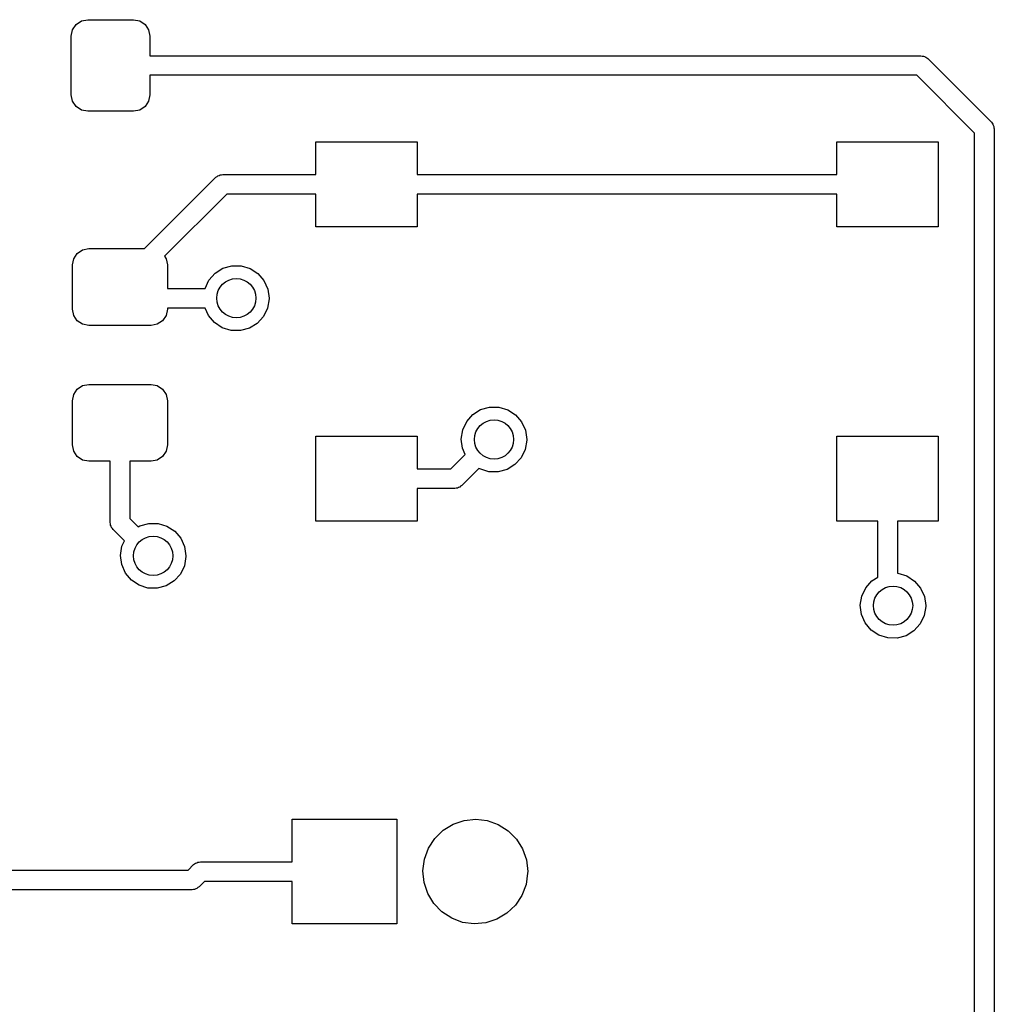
# Model space of a CAD drawing. Extents: x 2.72 to 6.24, y -5.23 to -2.47.
# Tile 8 of 10: x 5.65 to 6.24, y -4.25 to -3.66. Entities that reach past the tile are written whole.
import ezdxf

# ---------------------------------------------------------------- set-up
doc = ezdxf.new("R2010")
doc.units = 0
doc.header["$MEASUREMENT"] = 0
doc.layers.add('BLACK', color=7, linetype='CONTINUOUS')

msp = doc.modelspace()

# ---------------------------------------------------------------- linework, layer by layer
at = {"layer": 'BLACK', "linetype": 'CONTINUOUS'}
for p, q in [((5.6815, -3.66852), (5.68363, -3.66532)), ((5.68363, -3.66532), (5.68682, -3.66319)), ((5.68682, -3.66319), (5.69059, -3.66244)), ((5.69059, -3.66244), (5.71815, -3.66244)), ((5.71815, -3.66244), (5.72192, -3.66319)), ((5.72192, -3.66319), (5.72511, -3.66532)), ((5.72511, -3.66532), (5.72724, -3.66852)), ((5.68075, -3.67228), (5.6815, -3.66852)), ((5.68075, -3.70772), (5.68075, -3.67228)), ((5.72724, -3.66852), (5.72799, -3.67228)), ((5.72799, -3.67228), (5.72799, -3.68409)), ((5.72799, -3.68409), (6.19181, -3.68409)), ((6.19181, -3.68409), (6.19256, -3.6843)), ((6.19256, -3.6843), (6.19334, -3.6843)), ((6.19334, -3.6843), (6.19401, -3.68468)), ((6.19401, -3.68468), (6.19476, -3.68489)), ((6.19476, -3.68489), (6.19531, -3.68544)), ((6.19531, -3.68544), (6.19599, -3.68582)), ((6.19599, -3.68582), (6.23418, -3.72401)), ((6.18936, -3.69591), (5.72799, -3.69591)), ((5.72799, -3.69591), (5.72799, -3.70772)), ((6.22409, -3.73064), (6.18936, -3.69591)), ((5.6815, -3.71148), (5.68075, -3.70772)), ((5.72799, -3.70772), (5.72724, -3.71148)), ((5.68363, -3.71468), (5.6815, -3.71148)), ((5.72724, -3.71148), (5.72511, -3.71468)), ((5.68682, -3.71681), (5.68363, -3.71468)), ((5.69059, -3.71756), (5.68682, -3.71681)), ((5.71815, -3.71756), (5.69059, -3.71756)), ((5.72192, -3.71681), (5.71815, -3.71756)), ((5.72511, -3.71468), (5.72192, -3.71681)), ((6.23418, -3.72401), (6.23456, -3.72469)), ((6.23456, -3.72469), (6.23511, -3.72524)), ((6.23511, -3.72524), (6.23532, -3.72599)), ((6.23532, -3.72599), (6.2357, -3.72666)), ((6.22409, -4.30755), (6.22409, -3.73064)), ((6.2357, -3.72666), (6.2357, -3.72744)), ((6.2357, -3.72744), (6.23591, -3.72819)), ((6.23591, -3.72819), (6.23591, -4.31)), ((5.8278, -3.75551), (5.8278, -3.73583)), ((5.8278, -3.73583), (5.88882, -3.73583)), ((5.88882, -3.73583), (5.88882, -3.75551)), ((6.14118, -3.75551), (6.14118, -3.73583)), ((6.14118, -3.73583), (6.2022, -3.73583)), ((6.2022, -3.73583), (6.2022, -3.78701)), ((5.76969, -3.7561), (5.77036, -3.75571)), ((5.77036, -3.75571), (5.77114, -3.75571)), ((5.77114, -3.75571), (5.77189, -3.75551)), ((5.77189, -3.75551), (5.8278, -3.75551)), ((5.88882, -3.75551), (6.14118, -3.75551)), ((5.72478, -3.80018), (5.76771, -3.75724)), ((5.76771, -3.75724), (5.76839, -3.75685)), ((5.76839, -3.75685), (5.76894, -3.7563)), ((5.76894, -3.7563), (5.76969, -3.7561)), ((5.77434, -3.76732), (5.73684, -3.80482)), ((5.8278, -3.76732), (5.77434, -3.76732)), ((5.8278, -3.78701), (5.8278, -3.76732)), ((6.14118, -3.76732), (5.88882, -3.76732)), ((5.88882, -3.76732), (5.88882, -3.78701)), ((6.14118, -3.78701), (6.14118, -3.76732)), ((5.88882, -3.78701), (5.8278, -3.78701)), ((6.2022, -3.78701), (6.14118, -3.78701)), ((5.68221, -3.80625), (5.68434, -3.80306)), ((5.68434, -3.80306), (5.68753, -3.80093)), ((5.68753, -3.80093), (5.6913, -3.80018)), ((5.6913, -3.80018), (5.72478, -3.80018)), ((5.68146, -3.81002), (5.68221, -3.80625)), ((5.73684, -3.80482), (5.73779, -3.80625)), ((5.73779, -3.80625), (5.73854, -3.81002)), ((5.68146, -3.83659), (5.68146, -3.81002)), ((5.73854, -3.81002), (5.73854, -3.82409)), ((5.76355, -3.81919), (5.76724, -3.81501)), ((5.76724, -3.81501), (5.77196, -3.81203)), ((5.77196, -3.81203), (5.77733, -3.8105)), ((5.77733, -3.8105), (5.78291, -3.81053)), ((5.78291, -3.81053), (5.78826, -3.81213)), ((5.78826, -3.81213), (5.79294, -3.81517)), ((5.79294, -3.81517), (5.79658, -3.81939)), ((5.76125, -3.82409), (5.76355, -3.81919)), ((5.79658, -3.81939), (5.79889, -3.82448)), ((5.73854, -3.82409), (5.76125, -3.82409)), ((5.79889, -3.82448), (5.79969, -3.83)), ((5.79968, -3.83048), (5.79875, -3.83598)), ((5.79969, -3.83), (5.79968, -3.83048)), ((5.68221, -3.84036), (5.68146, -3.83659)), ((5.73854, -3.83659), (5.73779, -3.84036)), ((5.76131, -3.83591), (5.73854, -3.83591)), ((5.73854, -3.83591), (5.73854, -3.83659)), ((5.76329, -3.8404), (5.76131, -3.83591)), ((5.79875, -3.83598), (5.79632, -3.84101)), ((5.68434, -3.84355), (5.68221, -3.84036)), ((5.68753, -3.84569), (5.68434, -3.84355)), ((5.73566, -3.84355), (5.73247, -3.84569)), ((5.73779, -3.84036), (5.73566, -3.84355)), ((5.76688, -3.84467), (5.76329, -3.8404)), ((5.77153, -3.84777), (5.76688, -3.84467)), ((5.79632, -3.84101), (5.79257, -3.84515)), ((5.6913, -3.84644), (5.68753, -3.84569)), ((5.7287, -3.84644), (5.6913, -3.84644)), ((5.73247, -3.84569), (5.7287, -3.84644)), ((5.77685, -3.84943), (5.77153, -3.84777)), ((5.78243, -3.84953), (5.77685, -3.84943)), ((5.78782, -3.84807), (5.78243, -3.84953)), ((5.79257, -3.84515), (5.78782, -3.84807)), ((5.68221, -3.88795), (5.68434, -3.88475)), ((5.68434, -3.88475), (5.68753, -3.88262)), ((5.68753, -3.88262), (5.6913, -3.88187)), ((5.6913, -3.88187), (5.7287, -3.88187)), ((5.7287, -3.88187), (5.73247, -3.88262)), ((5.73247, -3.88262), (5.73566, -3.88475)), ((5.73566, -3.88475), (5.73779, -3.88795)), ((5.68146, -3.89171), (5.68221, -3.88795)), ((5.68146, -3.91829), (5.68146, -3.89171)), ((5.73779, -3.88795), (5.73854, -3.89171)), ((5.73854, -3.89171), (5.73854, -3.91829)), ((5.92224, -3.90001), (5.92696, -3.89703)), ((5.92696, -3.89703), (5.93233, -3.8955)), ((5.93233, -3.8955), (5.93791, -3.89553)), ((5.93791, -3.89553), (5.94326, -3.89713)), ((5.94326, -3.89713), (5.94794, -3.90017)), ((5.91855, -3.90419), (5.92224, -3.90001)), ((5.94794, -3.90017), (5.95158, -3.90439)), ((5.91532, -3.91476), (5.91618, -3.90924)), ((5.91618, -3.90924), (5.91855, -3.90419)), ((5.95158, -3.90439), (5.95389, -3.90948)), ((5.95389, -3.90948), (5.95469, -3.915)), ((5.8278, -3.96417), (5.8278, -3.91299)), ((5.8278, -3.91299), (5.88882, -3.91299)), ((5.88882, -3.91299), (5.88882, -3.93268)), ((5.91604, -3.92029), (5.91532, -3.91476)), ((5.95468, -3.91548), (5.95375, -3.92098)), ((5.95469, -3.915), (5.95468, -3.91548)), ((6.14118, -3.96417), (6.14118, -3.91299)), ((6.14118, -3.91299), (6.2022, -3.91299)), ((6.2022, -3.91299), (6.2022, -3.96417)), ((5.68221, -3.92205), (5.68146, -3.91829)), ((5.73854, -3.91829), (5.73779, -3.92205)), ((5.91766, -3.92398), (5.91604, -3.92029)), ((5.95375, -3.92098), (5.95132, -3.92601)), ((5.68434, -3.92525), (5.68221, -3.92205)), ((5.68753, -3.92738), (5.68434, -3.92525)), ((5.6913, -3.92813), (5.68753, -3.92738)), ((5.73247, -3.92738), (5.7287, -3.92813)), ((5.73566, -3.92525), (5.73247, -3.92738)), ((5.73779, -3.92205), (5.73566, -3.92525)), ((5.90897, -3.93268), (5.91766, -3.92398)), ((5.95132, -3.92601), (5.94757, -3.93015)), ((5.70409, -3.92813), (5.6913, -3.92813)), ((5.70409, -3.965), (5.70409, -3.92813)), ((5.7287, -3.92813), (5.71591, -3.92813)), ((5.71591, -3.92813), (5.71591, -3.96255)), ((5.88882, -3.93268), (5.90897, -3.93268)), ((5.92596, -3.93239), (5.91559, -3.94276)), ((5.92653, -3.93277), (5.92596, -3.93239)), ((5.93185, -3.93443), (5.92653, -3.93277)), ((5.94282, -3.93307), (5.93743, -3.93453)), ((5.94757, -3.93015), (5.94282, -3.93307)), ((5.93743, -3.93453), (5.93185, -3.93443)), ((5.91142, -3.94449), (5.88882, -3.94449)), ((5.88882, -3.94449), (5.88882, -3.96417)), ((5.91217, -3.94429), (5.91142, -3.94449)), ((5.91295, -3.94429), (5.91217, -3.94429)), ((5.91362, -3.9439), (5.91295, -3.94429)), ((5.91437, -3.9437), (5.91362, -3.9439)), ((5.91492, -3.94315), (5.91437, -3.9437)), ((5.91559, -3.94276), (5.91492, -3.94315)), ((5.71591, -3.96255), (5.72099, -3.96764)), ((5.7043, -3.96575), (5.70409, -3.965)), ((5.7043, -3.96653), (5.7043, -3.96575)), ((5.70468, -3.9672), (5.7043, -3.96653)), ((5.70489, -3.96795), (5.70468, -3.9672)), ((5.70544, -3.9685), (5.70489, -3.96795)), ((5.70582, -3.96918), (5.70544, -3.9685)), ((5.71268, -3.97603), (5.70582, -3.96918)), ((5.72099, -3.96764), (5.72196, -3.96703)), ((5.72196, -3.96703), (5.72733, -3.9655)), ((5.72733, -3.9655), (5.73291, -3.96553)), ((5.73291, -3.96553), (5.73826, -3.96713)), ((5.73826, -3.96713), (5.74294, -3.97017)), ((5.88882, -3.96417), (5.8278, -3.96417)), ((6.16579, -3.96417), (6.14118, -3.96417)), ((6.16579, -3.99777), (6.16579, -3.96417)), ((6.2022, -3.96417), (6.1776, -3.96417)), ((6.1776, -3.96417), (6.1776, -3.99553)), ((5.74294, -3.97017), (5.74658, -3.97439)), ((5.74658, -3.97439), (5.74889, -3.97948)), ((5.71032, -3.98476), (5.71118, -3.97924)), ((5.71118, -3.97924), (5.71268, -3.97603)), ((5.74889, -3.97948), (5.74969, -3.985)), ((5.71104, -3.99029), (5.71032, -3.98476)), ((5.74968, -3.98548), (5.74875, -3.99098)), ((5.74969, -3.985), (5.74968, -3.98548)), ((5.71329, -3.9954), (5.71104, -3.99029)), ((5.74875, -3.99098), (5.74632, -3.99601)), ((5.71688, -3.99967), (5.71329, -3.9954)), ((5.74632, -3.99601), (5.74257, -4.00015)), ((6.16224, -4.00001), (6.16579, -3.99777)), ((6.1776, -3.99553), (6.17791, -3.99553)), ((6.17791, -3.99553), (6.18326, -3.99713)), ((6.18326, -3.99713), (6.18794, -4.00017)), ((5.72153, -4.00277), (5.71688, -3.99967)), ((5.72685, -4.00443), (5.72153, -4.00277)), ((5.73243, -4.00453), (5.72685, -4.00443)), ((5.73782, -4.00307), (5.73243, -4.00453)), ((5.74257, -4.00015), (5.73782, -4.00307)), ((6.15618, -4.00924), (6.15855, -4.00419)), ((6.15855, -4.00419), (6.16224, -4.00001)), ((6.18794, -4.00017), (6.19158, -4.00439)), ((6.19158, -4.00439), (6.19389, -4.00948)), ((6.15532, -4.01476), (6.15618, -4.00924)), ((6.19389, -4.00948), (6.19469, -4.015)), ((6.15604, -4.02029), (6.15532, -4.01476)), ((6.19468, -4.01548), (6.19375, -4.02098)), ((6.19469, -4.015), (6.19468, -4.01548)), ((6.15829, -4.0254), (6.15604, -4.02029)), ((6.19375, -4.02098), (6.19132, -4.02601)), ((6.16188, -4.02967), (6.15829, -4.0254)), ((6.19132, -4.02601), (6.18757, -4.03015)), ((6.16653, -4.03277), (6.16188, -4.02967)), ((6.17185, -4.03443), (6.16653, -4.03277)), ((6.18282, -4.03307), (6.17743, -4.03453)), ((6.18757, -4.03015), (6.18282, -4.03307)), ((6.17743, -4.03453), (6.17185, -4.03443)), ((5.8135, -4.16909), (5.8135, -4.1435)), ((5.8135, -4.1435), (5.8765, -4.1435)), ((5.8765, -4.1435), (5.8765, -4.2065)), ((5.90435, -4.15018), (5.91033, -4.1465)), ((5.91033, -4.1465), (5.91698, -4.14424)), ((5.91698, -4.14424), (5.92396, -4.1435)), ((5.92396, -4.1435), (5.93093, -4.14434)), ((5.93093, -4.14434), (5.93755, -4.14669)), ((5.93755, -4.14669), (5.94348, -4.15045)), ((5.89933, -4.15509), (5.90435, -4.15018)), ((5.94348, -4.15045), (5.94842, -4.15544)), ((5.89553, -4.161), (5.89933, -4.15509)), ((5.94842, -4.15544), (5.95214, -4.16139)), ((5.89313, -4.16759), (5.89553, -4.161)), ((5.95214, -4.16139), (5.95445, -4.16802)), ((5.75421, -4.17082), (5.75488, -4.17044)), ((5.75488, -4.17044), (5.75543, -4.16989)), ((5.75543, -4.16989), (5.75618, -4.16968)), ((5.75618, -4.16968), (5.75686, -4.1693)), ((5.75686, -4.1693), (5.75763, -4.1693)), ((5.75763, -4.1693), (5.75839, -4.16909)), ((5.75839, -4.16909), (5.8135, -4.16909)), ((5.89225, -4.17456), (5.89313, -4.16759)), ((5.95445, -4.16802), (5.95524, -4.175)), ((5.58841, -4.17409), (5.75094, -4.17409)), ((5.75094, -4.17409), (5.75421, -4.17082)), ((5.89293, -4.18155), (5.89225, -4.17456)), ((5.95522, -4.17588), (5.95425, -4.18283)), ((5.95524, -4.175), (5.95522, -4.17588)), ((5.76083, -4.18091), (5.75756, -4.18418)), ((5.8135, -4.18091), (5.76083, -4.18091)), ((5.8135, -4.2065), (5.8135, -4.18091)), ((5.89515, -4.18821), (5.89293, -4.18155)), ((5.75339, -4.18591), (5.59085, -4.18591)), ((5.75414, -4.1857), (5.75339, -4.18591)), ((5.75491, -4.1857), (5.75414, -4.1857)), ((5.75559, -4.18532), (5.75491, -4.1857)), ((5.75634, -4.18511), (5.75559, -4.18532)), ((5.75689, -4.18456), (5.75634, -4.18511)), ((5.75756, -4.18418), (5.75689, -4.18456)), ((5.89879, -4.19422), (5.89515, -4.18821)), ((5.95425, -4.18283), (5.95175, -4.1894)), ((5.90366, -4.19927), (5.89879, -4.19422)), ((5.95175, -4.1894), (5.94787, -4.19525)), ((5.90954, -4.20311), (5.90366, -4.19927)), ((5.94278, -4.20009), (5.93675, -4.20368)), ((5.94787, -4.19525), (5.94278, -4.20009)), ((5.91612, -4.20556), (5.90954, -4.20311)), ((5.92308, -4.20649), (5.91612, -4.20556)), ((5.93007, -4.20585), (5.92308, -4.20649)), ((5.93675, -4.20368), (5.93007, -4.20585)), ((5.8765, -4.2065), (5.8135, -4.2065))]:
    msp.add_line(p, q, dxfattribs=at)
at = {"layer": 'BLACK'}
for centre in [(5.78, -3.83), (5.935, -3.915), (5.73, -3.985), (6.175, -4.015)]:
    msp.add_circle(centre, 0.01181, dxfattribs=at)

doc.saveas('drawing.dxf')
